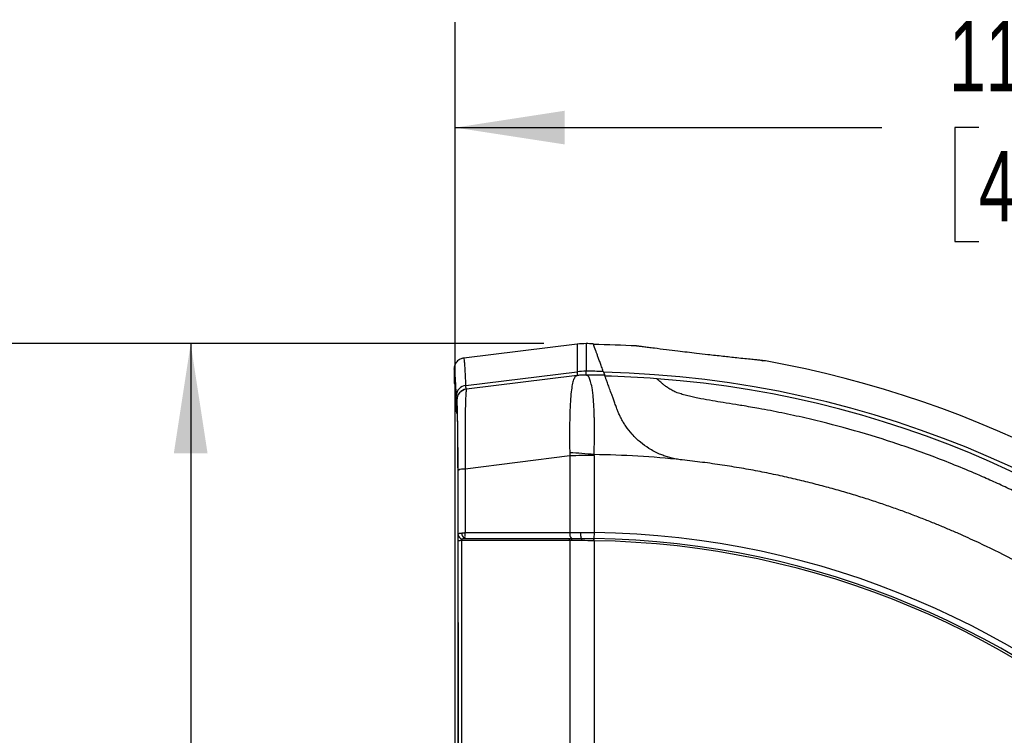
# Model space of a CAD drawing. Header units: millimetres. Extents: x 19 to 819, y 19 to 629.
# Tile 39 of 73: x 335 to 424, y 343 to 407. Entities that reach past the tile are written whole.
import ezdxf

# ---------------------------------------------------------------- set-up
doc = ezdxf.new("R2010")
doc.units = ezdxf.units.MM
doc.header["$LTSCALE"] = 3
doc.layers.add('DIMENSIONS', color=140, linetype='Continuous', lineweight=25)
doc.styles.add('SLDTEXTSTYLE0', font='TXT', dxfattribs={"width": 0.7})
doc.dimstyles.new('SLDDIMSTYLE0', dxfattribs={"dimtxt": 6.474023, "dimasz": 9.906, "dimexe": 0, "dimexo": 0.0625, "dimgap": 1.618506, "dimtad": 0, "dimtih": 1, "dimtoh": 1, "dimrnd": 1e-09, "dimzin": 4, "dimdsep": 46, "dimtxsty": 'SLDTEXTSTYLE0', "dimsah": 1, "dimcen": 0.09, "dimadec": 0, "dimazin": 1, "dimtfac": 1, "dimtofl": 0, "dimtmove": 0, "dimatfit": 3, "dimfxl": 0, "dimfrac": 2, "dimtolj": 1, "dimtzin": 12, "dimarcsym": 0})
doc.dimstyles.new('SLDDIMSTYLE1', dxfattribs={"dimtxt": 6.474023, "dimasz": 9.906, "dimexe": 0, "dimexo": 0.0625, "dimgap": 1.618506, "dimtad": 0, "dimtih": 1, "dimtoh": 1, "dimrnd": 1e-09, "dimzin": 12, "dimdsep": 46, "dimtxsty": 'SLDTEXTSTYLE0', "dimsah": 1, "dimcen": 0.09, "dimadec": 0, "dimazin": 3, "dimtfac": 1, "dimtofl": 0, "dimtmove": 0, "dimatfit": 3, "dimfxl": 0, "dimfrac": 2, "dimtolj": 1, "dimtzin": 12, "dimarcsym": 0})

# ---------------------------------------------------------------- blocks, each defined once
blk = doc.blocks.new('_D')
at = {"layer": 'DIMENSIONS'}
for p, q in [((374.262, 280.833), (374.262, 406.995)), ((493.262, 280.833), (493.262, 406.995)), ((374.262, 397.47), (412.819, 397.47)), ((421.592, 397.47), (419.418, 397.47)), ((419.418, 397.47), (419.418, 387.18)), ((440.83, 397.47), (443.004, 397.47)), ((443.004, 397.47), (443.004, 387.18)), ((493.262, 397.47), (449.602, 397.47)), ((419.418, 387.18), (421.592, 387.18)), ((443.004, 387.18), (440.83, 387.18))]:
    blk.add_line(p, q, dxfattribs=at)
for points in [[(374.262, 397.47), (384.168, 395.946), (384.168, 398.994)], [(493.262, 397.47), (483.356, 398.994), (483.356, 395.946)]]:
    blk.add_solid(points, dxfattribs=at)
at = {"layer": 'DIMENSIONS', "char_height": 6.35, "attachment_point": 1, "style": 'SLDTEXTSTYLE0'}
for s, insert in [('119.0', (418.899, 407.104)), ('4.69', (421.592, 395.366))]:
    blk.add_mtext(s, dxfattribs=dict(at, insert=insert))
blk = doc.blocks.new('_D_1')
at = {"layer": 'DIMENSIONS'}
for p, q in [((382.279, 377.954), (306.387, 377.954)), ((315.912, 377.954), (315.912, 277.73)), ((306.293, 265.991), (304.119, 265.991)), ((304.119, 265.991), (304.119, 255.702)), ((325.531, 265.991), (327.705, 265.991)), ((327.705, 265.991), (327.705, 255.702)), ((304.119, 255.702), (306.293, 255.702)), ((327.705, 255.702), (325.531, 255.702)), ((315.912, 146.589), (315.912, 254.253)), ((477.624, 146.589), (306.387, 146.589))]:
    blk.add_line(p, q, dxfattribs=at)
for points in [[(315.912, 377.954), (314.388, 368.048), (317.436, 368.048)], [(315.912, 146.589), (317.436, 156.495), (314.388, 156.495)]]:
    blk.add_solid(points, dxfattribs=at)
at = {"layer": 'DIMENSIONS', "char_height": 6.35, "attachment_point": 1, "style": 'SLDTEXTSTYLE0'}
for s, insert in [('231.4', (303.6, 275.626)), ('9.11', (306.293, 263.888))]:
    blk.add_mtext(s, dxfattribs=dict(at, insert=insert))
blk = doc.blocks.new('_D_2')
at = {"layer": 'DIMENSIONS'}
for p, q in [((382.279, 377.954), (340.835, 377.954)), ((350.36, 377.954), (350.36, 340.628)), ((340.741, 328.89), (338.567, 328.89)), ((338.567, 328.89), (338.567, 318.6)), ((359.979, 328.89), (362.153, 328.89)), ((362.153, 328.89), (362.153, 318.6)), ((338.567, 318.6), (340.741, 318.6)), ((362.153, 318.6), (359.979, 318.6)), ((350.36, 262.271), (350.36, 317.151)), ((372.634, 262.271), (340.835, 262.271))]:
    blk.add_line(p, q, dxfattribs=at)
for points in [[(350.36, 377.954), (348.836, 368.048), (351.884, 368.048)], [(350.36, 262.271), (351.884, 272.177), (348.836, 272.177)]]:
    blk.add_solid(points, dxfattribs=at)
at = {"layer": 'DIMENSIONS', "char_height": 6.35, "attachment_point": 1, "style": 'SLDTEXTSTYLE0'}
for s, insert in [('115.7', (338.048, 338.525)), ('4.55', (340.741, 326.786))]:
    blk.add_mtext(s, dxfattribs=dict(at, insert=insert))

msp = doc.modelspace()

# ---------------------------------------------------------------- linework, layer by layer
for p, q in [((385.287542, 377.906417), (375.037124, 376.647824)), ((390.655615, 377.744583), (390.666966, 377.743065)), ((390.881505, 377.704077), (390.69768, 377.738958)), ((375.058218, 376.641711), (374.807535, 376.590974)), ((374.168086, 375.663757), (374.168086, 374.504874)), ((375.228896, 374.18434), (385.285005, 375.411008)), ((385.284539, 375.072715), (375.286766, 373.845143)), ((374.416038, 372.860868), (374.389407, 372.857598)), ((374.332399, 372.642233), (374.329014, 372.718886)), ((384.619589, 367.806952), (375.168144, 366.625489)), ((384.566276, 360.353487), (384.771043, 360.353103)), ((386.809901, 360.888836), (386.801948, 360.342397)), ((386.801948, 360.342397), (386.812646, 360.34224))]:
    msp.add_line(p, q)
for centre, radius, start, end in [((386.061672, 371.578593), 6.375, 89.75213753, 96.99868072), ((385.67852, 283.146448), 94.807975, 89.36139992, 89.7517808), ((385.60339, 283.071318), 94.807975, 86.94531674, 89.29920171), ((385.60339, 283.071318), 94.807975, 10.13808195, 79.86185677), ((386.093002, 369.513573), 5.606522, 89.72837767, 99.22561308), ((386.061456, 368.745233), 6.375, 89.74368267, 97), ((386.061828, 368.730495), 6.729898, 89.7713978, 96.62882836), ((386.082693, 368.727606), 6.730837, 89.94844443, 96.8062535), ((385.67852, 283.146448), 92.314802, 88.77744814, 89.74543132), ((385.67852, 283.146448), 91.974642, 88.69513711, 89.72523946), ((385.60339, 283.071318), 92.314802, 1.2866802, 88.7133198), ((385.60339, 283.071318), 91.974642, 85.71629994, 88.63073549), ((385.60339, 283.071318), 91.974642, 4.28370006, 85.71629994), ((375.320709, 373.225774), 0.962953, 95.47119829, 178.32421967), ((375.381018, 372.857658), 0.991611, 97.00208507, 180.00346044), ((375.407649, 372.860927), 0.991611, 97.00208805, 180.00346044), ((382.171933, 321.303007), 46.859233, 84.31393066, 87.0180394), ((386.776567, 320.680367), 47.175922, 89.95832552, 92.62059131), ((385.67852, 283.146448), 84.792842, 83.88343648, 89.23228425), ((375.054751, 365.379104), 1.251533, 84.80170632, 115.51118004), ((374.935225, 360.731422), 0.412165, 184.93969164, 264.13637092), ((375.323216, 360.780849), 0.460955, 171.72536459, 248.00667351), ((384.398948, 360.203047), 0.225013, 349.14500766, 41.95770908), ((385.235234, 360.774484), 0.626925, 168.96582695, 222.23238042), ((384.586288, 360.204133), 0.237332, 349.28197402, 38.87983666), ((385.67852, 283.146448), 77.75062, 2.19248993, 89.1662368), ((374.770002, 359.471443), 0.690911, 85.53394224, 111.1337229), ((351.834007, 360.702553), 34.969796, 359.09086927, 359.40989746), ((385.67852, 283.146448), 77.009405, 3.03931791, 89.15829653), ((385.67852, 283.146448), 77.204123, 3.03931791, 89.15829653)]:
    msp.add_arc(centre, radius, start, end)
for points, knots in [([(385.2849, 377.906092), (385.284894, 377.906109), (385.284889, 377.892799), (385.284881, 377.839959), (385.284878, 377.800437), (385.284872, 377.643083), (385.284872, 377.486526), (385.284883, 376.863622), (385.284907, 376.245073), (385.284949, 375.415402)], [0, 0, 0, 0, 0.125, 0.125, 0.25, 0.25, 0.5, 0.5, 1, 1, 1, 1]), ([(386.08925, 377.953533), (386.08925, 377.953533), (386.089251, 377.953541), (386.08925, 377.941556), (386.089238, 377.887795), (386.089218, 377.798583), (386.089189, 377.674273), (386.089153, 377.515238), (386.089109, 377.321875), (386.089058, 377.09462), (386.088999, 376.833861), (386.088933, 376.540277), (386.088858, 376.213565), (386.088775, 375.857172), (386.088711, 375.592497), (386.088679, 375.460339)], [0, 0, 0, 0, 0.000084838, 0.084635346, 0.16896326, 0.253068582, 0.336951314, 0.420611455, 0.504049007, 0.587263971, 0.670256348, 0.753026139, 0.835573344, 0.917897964, 1, 1, 1, 1]), ([(387.648143, 375.440236), (387.621424, 375.513642), (387.567933, 375.660598), (387.492043, 375.869055), (387.419294, 376.068882), (387.350046, 376.259094), (387.28426, 376.439816), (387.222, 376.610874), (387.1633, 376.772175), (387.108198, 376.923608), (387.056731, 377.065066), (387.00893, 377.196444), (386.899753, 377.496459), (386.773648, 377.842493), (386.735188, 377.948558), (386.735197, 377.948534), (386.735197, 377.948534)], [0, 0, 0, 0, 0.044997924, 0.090084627, 0.135261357, 0.180529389, 0.225890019, 0.271344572, 0.31689439, 0.362540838, 0.408285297, 0.454129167, 0.500073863, 0.749505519, 0.999915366, 1, 1, 1, 1]), ([(402.291689, 376.398982), (402.291689, 376.398981), (402.291791, 376.398969), (402.214764, 376.406655), (401.919513, 376.436329), (401.528489, 376.475872), (401.045206, 376.525336), (400.438673, 376.588075), (399.57602, 376.678996), (398.455027, 376.799774), (397.215798, 376.937954), (395.84344, 377.09546), (394.565342, 377.247361), (393.280546, 377.405368), (392.384349, 377.518767), (391.714678, 377.605083), (391.332995, 377.654988), (391.078299, 377.688481), (390.928425, 377.708324), (390.821691, 377.72248), (390.746292, 377.732488), (390.713846, 377.736806), (390.69768, 377.738958)], [0, 0, 0, 0, 0.000081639, 0.05846259, 0.110948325, 0.154153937, 0.198685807, 0.250736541, 0.304710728, 0.39032811, 0.477571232, 0.541868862, 0.649825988, 0.720455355, 0.802325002, 0.849621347, 0.895410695, 0.921016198, 0.946232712, 0.964344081, 0.982233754, 1, 1, 1, 1]), ([(375.039001, 376.648054), (374.930295, 376.634706), (374.81659, 376.601969), (374.601225, 376.49202), (374.500092, 376.414675), (374.334107, 376.227078), (374.269654, 376.117277), (374.186749, 375.890123), (374.168098, 375.773278), (374.168086, 375.663757)], [0, 0, 0, 0, 0.25, 0.25, 0.5, 0.5, 0.75, 0.75, 1, 1, 1, 1]), ([(375.228896, 374.18434), (375.222683, 374.345394), (375.209412, 374.68947), (375.187877, 375.163811), (375.163559, 375.623068), (375.13642, 376.03592), (375.106467, 376.368056), (375.077263, 376.584813), (375.057984, 376.61206), (375.049682, 376.623792)], [0, 0, 0, 0, 0.107329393, 0.229298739, 0.365904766, 0.517143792, 0.683011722, 0.863504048, 1, 1, 1, 1]), ([(402.29169, 376.398989), (402.237719, 376.404194), (402.128269, 376.414749), (402.014351, 376.402384), (401.962601, 376.379846), (401.962116, 376.379634)], [0, 0, 0, 0, 0.490749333, 0.995223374, 1, 1, 1, 1]), ([(374.358168, 373.253935), (374.355386, 373.325893), (374.349825, 373.46974), (374.341435, 373.673207), (374.333014, 373.867505), (374.324559, 374.051763), (374.316072, 374.226213), (374.307551, 374.390794), (374.298997, 374.545522), (374.29041, 374.690392), (374.28179, 374.825406), (374.273137, 374.950563), (374.262047, 375.097773), (374.248505, 375.254893), (374.232497, 375.406), (374.21645, 375.523168), (374.200363, 375.605565), (374.184238, 375.65628), (374.173473, 375.661263), (374.168086, 375.663757)], [0, 0, 0, 0, 0.045516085, 0.090987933, 0.136425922, 0.181840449, 0.227241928, 0.272640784, 0.318047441, 0.36347232, 0.408925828, 0.454418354, 0.499960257, 0.583371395, 0.666668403, 0.749915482, 0.833176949, 0.916517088, 1, 1, 1, 1]), ([(385.194151, 375.047573), (385.142683, 375.01776), (385.087545, 374.956486), (384.986263, 374.772386), (384.939504, 374.650029), (384.856352, 374.34433), (384.819857, 374.161145), (384.756336, 373.726464), (384.72939, 373.474353), (384.682975, 372.899744), (384.662041, 372.571444), (384.626522, 371.843606), (384.613728, 371.444842), (384.598867, 370.567364), (384.595618, 370.105137), (384.597082, 369.131536), (384.600884, 368.615376), (384.609622, 368.098791)], [0, 0, 0, 0, 0.125, 0.125, 0.25, 0.25, 0.375, 0.375, 0.5, 0.5, 0.625, 0.625, 0.75, 0.75, 0.875, 0.875, 1, 1, 1, 1]), ([(385.194151, 375.047573), (385.205578, 375.053076), (385.228309, 375.064022), (385.265863, 375.069828), (385.284539, 375.072715)], [0, 0, 0, 0, 0.50271677, 1, 1, 1, 1]), ([(386.089975, 375.120169), (386.090795, 375.120166), (386.092476, 375.120158), (386.102723, 375.120112), (386.113852, 375.120059), (386.119581, 375.120032)], [0, 0, 0, 0, 0.316629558, 0.648277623, 1, 1, 1, 1]), ([(386.814639, 367.931678), (386.824557, 368.242647), (386.832903, 368.56277), (386.845016, 369.206712), (386.848678, 369.526178), (386.850986, 370.137193), (386.849661, 370.429679), (386.845818, 370.73918), (386.845359, 370.773303), (386.844378, 370.841011), (386.843898, 370.878381), (386.842254, 370.984357), (386.840983, 371.053503), (386.836698, 371.256884), (386.833215, 371.387078), (386.813191, 372.016106), (386.790187, 372.433505), (386.755166, 372.903023), (386.747806, 372.994105), (386.732274, 373.171248), (386.724072, 373.260061), (386.69799, 373.506917), (386.678985, 373.65123), (386.618966, 374.040892), (386.574767, 374.245019), (386.485391, 374.578765), (386.440134, 374.708469), (386.35002, 374.914469), (386.30521, 374.990409), (386.214626, 375.093267), (386.169021, 375.119795), (386.119581, 375.120032)], [0, 0, 0, 0, 0.0625, 0.0625, 0.125, 0.125, 0.1875, 0.1875, 0.1953125, 0.1953125, 0.203125, 0.203125, 0.21875, 0.21875, 0.25, 0.25, 0.375, 0.375, 0.40625, 0.40625, 0.4375, 0.4375, 0.5, 0.5, 0.625, 0.625, 0.75, 0.75, 0.875, 0.875, 1, 1, 1, 1]), ([(387.648143, 375.440236), (387.657115, 375.415574), (387.67502, 375.366358), (387.698008, 375.303085), (387.718096, 375.247793), (387.735028, 375.201214), (387.74888, 375.163158), (387.75966, 375.133601), (387.767302, 375.112702), (387.772093, 375.099653), (387.772687, 375.098043), (387.772984, 375.097239)], [0, 0, 0, 0, 0.11288957, 0.225285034, 0.337207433, 0.448677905, 0.559717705, 0.670348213, 0.780590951, 0.890467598, 1, 1, 1, 1]), ([(388.874838, 372.069918), (388.850153, 372.137742), (388.800893, 372.27308), (388.729619, 372.468906), (388.660516, 372.658765), (388.593754, 372.842192), (388.529288, 373.019309), (388.46713, 373.190087), (388.357953, 373.490049), (388.213271, 373.887561), (388.055364, 374.321406), (387.93011, 374.665537), (387.854943, 374.872059), (387.812419, 374.988893), (387.78977, 375.051119), (387.775598, 375.090056), (387.773856, 375.094842), (387.772984, 375.097239)], [0, 0, 0, 0, 0.03619106, 0.072217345, 0.108116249, 0.14392556, 0.179683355, 0.215427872, 0.251197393, 0.375509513, 0.500399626, 0.625290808, 0.750536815, 0.813073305, 0.875367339, 0.937611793, 1, 1, 1, 1]), ([(449.572731, 347.040659), (449.350944, 347.261123), (448.908424, 347.701002), (448.237644, 348.350502), (447.563967, 348.990452), (446.886974, 349.620231), (446.20703, 350.240011), (445.52429, 350.849759), (444.838961, 351.4495), (444.151234, 352.03925), (443.461304, 352.619034), (442.769359, 353.188877), (442.075588, 353.748812), (441.380176, 354.298872), (440.683308, 354.839097), (439.985163, 355.369529), (439.285921, 355.890213), (438.585756, 356.4012), (437.884842, 356.902541), (437.18335, 357.394293), (436.481448, 357.876513), (435.779299, 358.349264), (435.077066, 358.812611), (434.374908, 359.266621), (433.672981, 359.711363), (432.971439, 360.146912), (432.270432, 360.57334), (431.570107, 360.990727), (430.870607, 361.399151), (430.172076, 361.798694), (429.474649, 362.18944), (428.778463, 362.571473), (428.083649, 362.944882), (427.390337, 363.309756), (426.698651, 363.666184), (426.008715, 364.014259), (425.320649, 364.354074), (424.634568, 364.685725), (423.950587, 365.009306), (423.268816, 365.324915), (422.589361, 365.632651), (420.80465, 366.42337), (417.907181, 367.610383), (413.8738, 369.041702), (409.866916, 370.255851), (406.500972, 371.109777), (403.786005, 371.700023), (401.889476, 372.06568), (400.498195, 372.305593), (399.417751, 372.477508), (398.526817, 372.617683), (397.477857, 372.789955), (396.623318, 372.945219), (395.931775, 373.084516), (395.407754, 373.201595), (394.917439, 373.328901), (394.509445, 373.454752), (394.213005, 373.563079), (394.004884, 373.650265), (393.820144, 373.747683), (393.602632, 373.880813), (393.354097, 374.049603), (393.114009, 374.232943), (392.913025, 374.398057), (392.75382, 374.536397), (392.629141, 374.64778), (392.55, 374.719844), (392.503315, 374.762099), (392.47813, 374.784809), (392.475, 374.78762), (392.473439, 374.789021)], [0, 0, 0, 0, 0.013875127, 0.027684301, 0.041426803, 0.055101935, 0.068709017, 0.082247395, 0.095716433, 0.109115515, 0.122444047, 0.135701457, 0.148887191, 0.162000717, 0.175041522, 0.188009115, 0.200903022, 0.213722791, 0.226467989, 0.239138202, 0.251733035, 0.264252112, 0.276695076, 0.289061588, 0.301351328, 0.313563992, 0.325699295, 0.337756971, 0.349736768, 0.361638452, 0.373461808, 0.385206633, 0.396872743, 0.40845997, 0.419968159, 0.431397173, 0.442746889, 0.454017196, 0.465208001, 0.476319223, 0.487350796, 0.498302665, 0.562930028, 0.626217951, 0.688128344, 0.748630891, 0.780238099, 0.811394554, 0.834320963, 0.842876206, 0.859936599, 0.874336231, 0.890067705, 0.898578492, 0.905883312, 0.914237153, 0.92169317, 0.925865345, 0.92963286, 0.933164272, 0.937468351, 0.945058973, 0.953133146, 0.960786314, 0.968743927, 0.976510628, 0.984371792, 0.98961912, 0.994824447, 1, 1, 1, 1]), ([(374.168086, 374.504874), (374.170411, 374.462929), (374.17485, 374.382814), (374.207424, 374.309573), (374.222943, 374.274677)], [0, 0, 0, 0, 0.523550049, 1, 1, 1, 1]), ([(374.168086, 374.504874), (374.186925, 374.459747), (374.224699, 374.369262), (374.27531, 373.798049), (374.306387, 373.168003), (374.319155, 372.909143)], [0, 0, 0, 0, 0.369538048, 0.740969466, 1, 1, 1, 1]), ([(375.286766, 373.845143), (375.284467, 373.844054), (375.280032, 373.841955), (375.273686, 373.829263), (375.267964, 373.811605), (375.262887, 373.789967), (375.258433, 373.766054), (375.254567, 373.741264), (375.246305, 373.681593), (375.234163, 373.564416), (375.213942, 373.262335), (375.191047, 372.740848), (375.172326, 371.868036), (375.158218, 370.802817), (375.154955, 369.817217), (375.154646, 369.07102), (375.155284, 368.602767), (375.156957, 368.121457), (375.159726, 367.629726), (375.163468, 367.130848), (375.166587, 366.793754), (375.168144, 366.625489)], [0, 0, 0, 0, 0.0229284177, 0.0442433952, 0.0638898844, 0.0818192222, 0.0979888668, 0.112362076, 0.1249075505, 0.190125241, 0.2490000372, 0.3793386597, 0.4982738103, 0.6259042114, 0.7486760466, 0.7904163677, 0.8323157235, 0.8742991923, 0.9162909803, 0.9582157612, 1, 1, 1, 1]), ([(374.319155, 372.909143), (374.322604, 372.845724), (374.332508, 372.663622), (374.348578, 372.279911), (374.363314, 371.788801), (374.375119, 371.657273), (374.383805, 371.673329), (374.393611, 371.66742), (374.402877, 371.668178), (374.411613, 371.66935), (374.425269, 371.665033), (374.445518, 371.310671), (374.468373, 370.280258), (374.48604, 368.764398), (374.498027, 366.65385), (374.500232, 364.113476), (374.504884, 361.35422), (374.508487, 358.578199), (374.514345, 353.824366), (374.520408, 347.388156), (374.524959, 339.265578), (374.526624, 330.541088), (374.524404, 320.909999), (374.516535, 310.391077), (374.507684, 302.734979), (374.499794, 297.945605), (374.497733, 295.979503), (374.48915, 294.097546), (374.473317, 292.530022), (374.456194, 291.577263), (374.444729, 291.247339), (374.441248, 291.147186)], [0, 0, 0, 0, 0.008680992, 0.024926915, 0.041198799, 0.047736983, 0.053932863, 0.062438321, 0.07174567, 0.076610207, 0.08382236, 0.105156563, 0.126482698, 0.147811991, 0.169124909, 0.198870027, 0.228662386, 0.258432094, 0.288189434, 0.381661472, 0.465115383, 0.548633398, 0.661176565, 0.773633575, 0.886163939, 0.907264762, 0.928343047, 0.949200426, 0.970053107, 0.990909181, 1, 1, 1, 1]), ([(374.389407, 372.857598), (374.388221, 372.858398), (374.385854, 372.859993), (374.382316, 372.874922), (374.378799, 372.899048), (374.375304, 372.933256), (374.37183, 372.977323), (374.368378, 373.031253), (374.364949, 373.095254), (374.361538, 373.168488), (374.359293, 373.225408), (374.358168, 373.253935)], [0, 0, 0, 0, 0.111850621, 0.223161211, 0.334082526, 0.44476691, 0.555367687, 0.666038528, 0.776932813, 0.888202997, 1, 1, 1, 1]), ([(374.515732, 366.508614), (374.51557, 366.597979), (374.515247, 366.776605), (374.514591, 367.042459), (374.513811, 367.306383), (374.512894, 367.568255), (374.511327, 367.956324), (374.50877, 368.463907), (374.504799, 369.0694), (374.500081, 369.644257), (374.492872, 370.360738), (374.482241, 371.15462), (374.469918, 371.785746), (374.459317, 372.186059), (374.451057, 372.43216), (374.442529, 372.624553), (374.434808, 372.746104), (374.427944, 372.817024), (374.42201, 372.85456), (374.418033, 372.85876), (374.416038, 372.860868)], [0, 0, 0, 0, 0.0249597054, 0.0498903, 0.0748288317, 0.099812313, 0.1248775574, 0.1871798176, 0.250044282, 0.3119855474, 0.3746277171, 0.4997896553, 0.6242935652, 0.6864689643, 0.7495199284, 0.8114588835, 0.8742320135, 0.9159453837, 0.9578260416, 1, 1, 1, 1]), ([(394.713326, 367.45658), (394.630099, 367.467117), (394.465598, 367.487943), (394.223357, 367.529664), (393.9884, 367.57786), (393.760966, 367.632656), (393.541142, 367.693222), (393.32901, 367.758998), (393.124614, 367.829371), (392.927958, 367.903774), (392.463793, 368.09507), (391.795229, 368.445355), (390.958796, 369.051728), (390.250296, 369.736832), (389.769223, 370.354486), (389.469938, 370.820566), (389.287904, 371.139753), (389.128773, 371.45561), (388.989437, 371.767232), (388.913033, 371.969035), (388.874838, 372.069918)], [0, 0, 0, 0, 0.030636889, 0.060554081, 0.089752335, 0.118232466, 0.145995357, 0.173041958, 0.199373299, 0.224990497, 0.249894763, 0.382968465, 0.500041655, 0.629339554, 0.749902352, 0.800580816, 0.850775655, 0.900639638, 0.950328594, 1, 1, 1, 1]), ([(386.810881, 367.856276), (386.810818, 367.376581), (386.810694, 366.425091), (386.810502, 365.008577), (386.810306, 363.615013), (386.810106, 362.244451), (386.809969, 361.338068), (386.809901, 360.888836)], [0, 0, 0, 0, 0.206811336, 0.410217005, 0.610217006, 0.806811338, 1, 1, 1, 1]), ([(469.982119, 292.239578), (469.950924, 292.521248), (469.888902, 293.08127), (469.785856, 293.915106), (469.676517, 294.738031), (469.560434, 295.549923), (469.438103, 296.35077), (469.309766, 297.140535), (469.175729, 297.919195), (469.036275, 298.68673), (468.89169, 299.443123), (468.742252, 300.188365), (468.588238, 300.922448), (468.42992, 301.645368), (468.267566, 302.357127), (468.10144, 303.05773), (467.931802, 303.747185), (467.758909, 304.425503), (467.583012, 305.092699), (467.40436, 305.748792), (467.223196, 306.393803), (467.03976, 307.027755), (466.854288, 307.650674), (466.667011, 308.262591), (466.478158, 308.863537), (466.28795, 309.453544), (466.096608, 310.032649), (465.904346, 310.60089), (465.711376, 311.158307), (465.517904, 311.70494), (465.324132, 312.240832), (465.13026, 312.766029), (464.936481, 313.280575), (464.742987, 313.784518), (464.549964, 314.277905), (464.357594, 314.760786), (464.166055, 315.233211), (463.975521, 315.695231), (463.786163, 316.146896), (463.598148, 316.58826), (463.411637, 317.019373), (463.226789, 317.44029), (463.043758, 317.851063), (462.862696, 318.251745), (462.683749, 318.642391), (462.507059, 319.023051), (462.33277, 319.393783), (461.93674, 320.225747), (460.815671, 322.501194), (459.134042, 325.576493), (456.967412, 329.103262), (454.292732, 333.069192), (450.568782, 337.882868), (446.510272, 342.301777), (443.045553, 345.622851), (440.669113, 347.71086), (437.894775, 349.985965), (435.113662, 352.077761), (431.792561, 354.333466), (428.68102, 356.258994), (425.447732, 358.062283), (423.03548, 359.276746), (421.461902, 360.019888), (420.614335, 360.409079), (419.718231, 360.808363), (418.773019, 361.216151), (417.778143, 361.630765), (416.733055, 362.050434), (415.637221, 362.473295), (414.490128, 362.897391), (413.291289, 363.320669), (412.040249, 363.740983), (410.736593, 364.156088), (409.379951, 364.563645), (407.970003, 364.961217), (406.506491, 365.346273), (404.989222, 365.716181), (403.41808, 366.068232), (401.793023, 366.399552), (400.114131, 366.707461), (398.381462, 366.988068), (396.595652, 367.241757), (395.384992, 367.380007), (394.77165, 367.450047)], [0, 0, 0, 0, 0.007395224, 0.014703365, 0.021924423, 0.029058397, 0.036105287, 0.043065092, 0.049937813, 0.056723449, 0.063422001, 0.070033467, 0.076557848, 0.082995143, 0.089345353, 0.095608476, 0.101784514, 0.107873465, 0.113875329, 0.119790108, 0.125617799, 0.131358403, 0.13701192, 0.14257835, 0.148057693, 0.153449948, 0.158755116, 0.163973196, 0.169104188, 0.174148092, 0.179104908, 0.183974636, 0.188757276, 0.193452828, 0.198061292, 0.202582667, 0.207016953, 0.211364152, 0.215624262, 0.219797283, 0.223883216, 0.22788206, 0.231793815, 0.235618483, 0.239356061, 0.243006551, 0.246569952, 0.250046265, 0.267051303, 0.312760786, 0.341442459, 0.375041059, 0.437551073, 0.500061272, 0.531411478, 0.562761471, 0.582584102, 0.62503336, 0.653514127, 0.687328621, 0.720485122, 0.750092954, 0.757784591, 0.765897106, 0.774430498, 0.783384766, 0.792759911, 0.80255593, 0.812772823, 0.823410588, 0.834469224, 0.84594873, 0.857849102, 0.87017034, 0.882912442, 0.896075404, 0.909659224, 0.923663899, 0.938089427, 0.952935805, 0.968203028, 0.983891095, 1, 1, 1, 1]), ([(374.524591, 360.695932), (374.523909, 361.180824), (374.522547, 362.150595), (374.520374, 363.604168), (374.518117, 365.056982), (374.516527, 366.024732), (374.515732, 366.508614)], [0, 0, 0, 0, 0.250003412, 0.499999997, 0.749996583, 1, 1, 1, 1]), ([(374.520897, 360.115885), (374.520877, 360.137404), (374.520838, 360.180667), (374.520904, 360.246288), (374.52106, 360.312401), (374.521319, 360.379031), (374.521807, 360.473315), (374.522789, 360.591511), (374.523975, 360.660241), (374.524591, 360.695932)], [0, 0, 0, 0, 0.095481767, 0.191966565, 0.29068294, 0.392778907, 0.499293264, 0.739981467, 1, 1, 1, 1]), ([(374.524591, 360.695932), (374.525446, 360.705121), (374.527195, 360.723914), (374.537635, 360.748035), (374.554922, 360.769929), (374.580433, 360.789133), (374.626443, 360.81113), (374.711269, 360.832697), (374.811357, 360.842007), (374.86706, 360.847189)], [0, 0, 0, 0, 0.0917209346, 0.1875675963, 0.2876778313, 0.392083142, 0.500699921, 0.7221252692, 1, 1, 1, 1]), ([(374.86706, 360.847189), (374.888858, 360.849284), (374.935526, 360.85377), (375.003071, 360.864426), (375.083682, 360.879368), (375.139475, 360.888797), (375.176862, 360.895116)], [0, 0, 0, 0, 0.2334265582, 0.4997305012, 0.6647621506, 1, 1, 1, 1]), ([(374.893115, 360.321414), (374.908681, 360.333209), (374.939652, 360.341258), (375.028064, 360.350711), (375.086175, 360.352549), (375.150589, 360.353439)], [0, 0, 0, 0, 0.5, 0.5, 1, 1, 1, 1]), ([(375.176862, 360.895116), (375.171131, 360.875128), (375.15443, 360.81688), (375.130236, 360.699543), (375.115579, 360.559915), (375.118059, 360.445365), (375.131217, 360.376548), (375.144515, 360.360684), (375.150589, 360.353439)], [0, 0, 0, 0, 0.078767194, 0.229539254, 0.461012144, 0.66692542, 0.84787323, 1, 1, 1, 1]), ([(384.619899, 360.894474), (384.69923, 360.894662), (384.857543, 360.895036), (385.098417, 360.895492), (385.340294, 360.895872), (385.50297, 360.896055), (385.584061, 360.896147)], [0, 0, 0, 0, 0.251872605, 0.502629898, 0.752070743, 1, 1, 1, 1]), ([(384.771043, 360.353103), (384.845167, 360.352877), (384.99309, 360.352426), (385.217831, 360.35189), (385.443799, 360.351432), (385.595799, 360.351188), (385.671757, 360.351066)], [0, 0, 0, 0, 0.25123223, 0.501366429, 0.750818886, 1, 1, 1, 1]), ([(385.584061, 360.896147), (385.582908, 360.838011), (385.583687, 360.773857), (385.59063, 360.646147), (385.596841, 360.582959), (385.613946, 360.475272), (385.624784, 360.431193), (385.647977, 360.371295), (385.660246, 360.355352), (385.671757, 360.351066)], [0, 0, 0, 0, 0.25, 0.25, 0.5, 0.5, 0.75, 0.75, 1, 1, 1, 1]), ([(374.538153, 341.108228), (374.537873, 341.685483), (374.537313, 342.839893), (374.536296, 344.570837), (374.535149, 346.301067), (374.533859, 348.030549), (374.53243, 349.759292), (374.530862, 351.487294), (374.529153, 353.214554), (374.527305, 354.941079), (374.525315, 356.666841), (374.523194, 358.391942), (374.521663, 359.541204), (374.520897, 360.115885)], [0, 0, 0, 0, 0.090935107, 0.181854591, 0.272761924, 0.363660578, 0.454554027, 0.545445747, 0.636339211, 0.727237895, 0.818145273, 0.909064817, 1, 1, 1, 1]), ([(374.823803, 360.160257), (374.824569, 359.584445), (374.826101, 358.432903), (374.828222, 356.704377), (374.830213, 354.975204), (374.832061, 353.24535), (374.83377, 351.51491), (374.835338, 349.783942), (374.836767, 348.052514), (374.838056, 346.320697), (374.839203, 344.588546), (374.840219, 342.856163), (374.840779, 341.700961), (374.841058, 341.123402)], [0, 0, 0, 0, 0.090974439, 0.181935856, 0.272884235, 0.36381956, 0.454741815, 0.545650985, 0.636547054, 0.727430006, 0.818299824, 0.909156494, 1, 1, 1, 1]), ([(385.699816, 360.156784), (385.624955, 360.156976), (385.475494, 360.157357), (385.253881, 360.158085), (385.034883, 360.158932), (384.891168, 360.159641), (384.81948, 360.159994)], [0, 0, 0, 0, 0.251471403, 0.50206299, 0.751622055, 1, 1, 1, 1]), ([(385.671757, 360.351066), (385.746783, 360.350936), (385.896543, 360.350676), (386.122415, 360.349536), (386.348534, 360.347813), (386.575096, 360.345502), (386.726309, 360.343432), (386.801948, 360.342397)], [0, 0, 0, 0, 0.200924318, 0.401068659, 0.600751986, 0.800291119, 1, 1, 1, 1]), ([(385.699816, 360.156785), (385.700618, 360.198905), (385.698473, 360.250332), (385.687444, 360.326659), (385.679068, 360.348053), (385.671757, 360.351066)], [0, 0, 0, 0, 0.5, 0.5, 1, 1, 1, 1]), ([(386.809786, 360.147543), (386.809701, 359.598147), (386.809533, 358.509773), (386.809287, 356.891697), (386.809037, 355.304162), (386.80878, 353.747178), (386.80851, 352.220856), (386.808225, 350.725271), (386.807923, 349.260502), (386.807604, 347.826619), (386.807269, 346.423685), (386.806922, 345.051763), (386.806567, 343.710901), (386.806209, 342.401167), (386.805972, 341.538285), (386.805855, 341.112076)], [0, 0, 0, 0, 0.086799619, 0.171953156, 0.255460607, 0.33732197, 0.417537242, 0.49610642, 0.573029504, 0.648306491, 0.721937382, 0.793922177, 0.864260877, 0.932953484, 1, 1, 1, 1]), ([(386.809786, 360.147543), (386.81041, 360.190004), (386.811175, 360.242077), (386.812303, 360.318848), (386.812612, 360.339874), (386.812646, 360.342241)], [0, 0, 0, 0, 0.5, 0.5, 1, 1, 1, 1])]:
    msp.add_open_spline(points, degree=3, knots=knots)
for points in [[(390.655613, 377.744554), (390.655613, 377.744556), (390.669633, 377.74269), (390.69768, 377.738958)], [(385.285006, 375.411008), (385.284445, 375.185658), (385.284292, 375.072684), (385.284617, 375.072724)], [(385.284949, 375.415402), (385.284949, 375.413936), (385.284968, 375.412471), (385.285006, 375.411008)], [(386.08875, 375.45844), (386.088706, 375.459072), (386.088683, 375.459705), (386.088679, 375.460339)], [(386.090058, 375.120174), (386.104741, 375.120978), (386.10426, 375.233945), (386.08875, 375.45844)], [(375.260135, 373.841873), (375.247213, 373.840286), (375.236778, 373.954601), (375.228896, 374.18434)], [(384.609622, 368.098791), (384.611245, 368.002856), (384.614522, 367.905612), (384.619589, 367.806952)], [(384.619589, 367.806952), (384.619684, 365.505235), (384.619786, 363.201074), (384.619899, 360.894474)], [(386.810881, 367.856276), (386.810884, 367.881662), (386.812169, 367.90679), (386.814639, 367.931678)], [(375.168144, 366.625489), (375.17105, 364.717719), (375.173956, 362.807461), (375.176862, 360.895116)], [(394.77165, 367.450047), (394.75221, 367.452231), (394.732768, 367.454409), (394.713326, 367.45658)], [(375.150589, 360.353439), (378.289175, 360.354876), (381.427737, 360.354892), (384.566275, 360.353487)], [(375.176863, 360.895116), (378.324541, 360.896361), (381.47222, 360.896148), (384.619898, 360.894474)], [(385.584061, 360.896147), (385.988531, 360.89782), (386.400988, 360.895387), (386.809901, 360.888836)], [(374.823802, 360.160257), (374.818163, 360.222737), (374.846831, 360.286341), (374.893115, 360.321414)], [(384.619935, 360.160672), (381.354557, 360.162061), (378.08918, 360.161923), (374.823803, 360.160257)], [(384.619935, 360.160672), (384.620248, 353.848605), (384.620633, 347.478963), (384.621187, 341.123581)], [(384.81948, 360.159994), (384.752506, 360.16033), (384.685973, 360.160555), (384.619935, 360.160672)], [(386.799401, 360.147699), (386.432873, 360.15395), (386.063578, 360.156981), (385.699816, 360.156784)], [(386.809786, 360.147543), (386.806324, 360.147595), (386.802863, 360.147647), (386.799401, 360.147699)]]:
    msp.add_open_spline(points, degree=3)

# ---------------------------------------------------------------- dimensions: what is measured, and where the dimension line sits
at = {"layer": 'DIMENSIONS'}
for base, p1, p2, angle, dimstyle, picture, middle in [((493.261604, 397.46952), (374.261604, 277.023143), (493.261604, 277.023087), 0, 'SLDDIMSTYLE0', '_D', (431.210865, 397.46952)), ((315.911969, 146.589075), (386.08925, 377.953533), (481.434, 146.589075), 90, 'SLDDIMSTYLE1', '_D_1', (315.911969, 265.991454)), ((350.360416, 377.953533), (376.444342, 262.270876), (386.08925, 377.953533), 90, 'SLDDIMSTYLE1', '_D_2', (350.360416, 328.889727))]:
    dim = msp.add_linear_dim(base=base, p1=p1, p2=p2, angle=angle, dimstyle=dimstyle, dxfattribs=at)
    dim.commit()
    dim.dimension.update_dxf_attribs({"geometry": picture, "text_midpoint": middle, "dimtype": 160})

doc.saveas('drawing.dxf')
